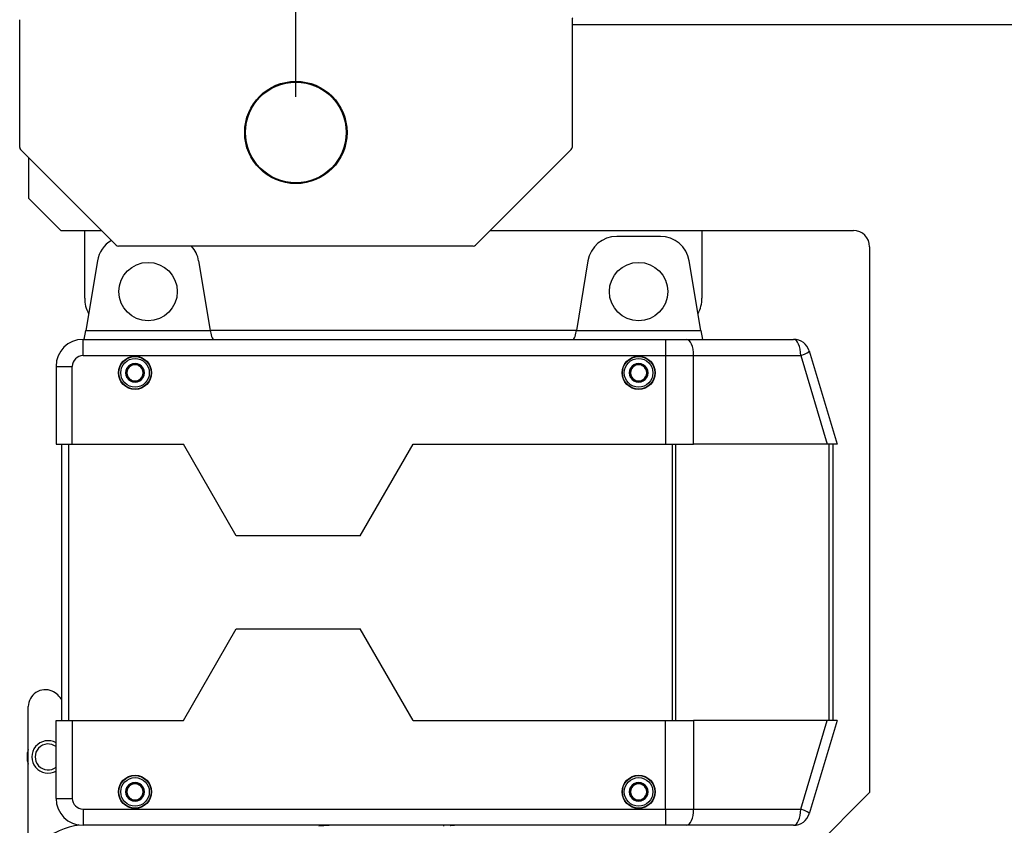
# Model space of a CAD drawing. Header units: millimetres. Extents: x 10704 to 12971, y -780 to 823.
# Tile 5 of 63: x 11115 to 11418, y 216 to 464. Entities that reach past the tile are written whole.
import ezdxf

# ---------------------------------------------------------------- set-up
doc = ezdxf.new("R2010")
doc.units = ezdxf.units.MM
doc.dimstyles.get("Standard").update_dxf_attribs({"dimtxt": 22, "dimasz": 11, "dimexe": 11, "dimexo": 11, "dimgap": 11, "dimtad": 0, "dimtih": 1, "dimtoh": 1, "dimdsep": 46, "dimtxsty": 'Standard', "dimcen": 0.09, "dimadec": 0, "dimazin": 0, "dimtfac": 1, "dimtofl": 0, "dimtmove": 0, "dimatfit": 3, "dimfxl": 1, "dimtolj": 1, "dimtzin": 0, "dimarcsym": 0})

# ---------------------------------------------------------------- blocks, each defined once
blk = doc.blocks.new('*D23')
at = {"color": 0, "lineweight": -2, "transparency": 16777216}
for p, q in [((11199.55, 440.18), (11199.55, 673.8)), ((11637.55, 438.07), (11637.55, 673.8)), ((11210.55, 662.8), (11378.22, 662.8)), ((11626.55, 662.8), (11458.88, 662.8))]:
    blk.add_line(p, q, dxfattribs=at)
at = {"color": 0, "lineweight": 18, "transparency": 16777216}
for points in [[(11210.55, 664.63), (11210.55, 660.96), (11199.55, 662.8)], [(11626.55, 664.63), (11626.55, 660.96), (11637.55, 662.8)]]:
    blk.add_solid(points, dxfattribs=at)
at = {"layer": 'Defpoints', "color": 0, "lineweight": 18, "transparency": 16777216}
for p in [(11637.55, 662.8), (11199.55, 429.18), (11637.55, 427.07)]:
    blk.add_point(p, dxfattribs=at)
at = {"color": 0, "lineweight": 18, "transparency": 16777216, "insert": (11418.55, 662.8), "char_height": 22, "attachment_point": 5}
blk.add_mtext('\\A1;438', dxfattribs=at)

msp = doc.modelspace()

# ---------------------------------------------------------------- linework, layer by layer
for p, q in [((11114.551, 424.589), (11114.551, 463.893)), ((11284.551, 463.893), (11284.551, 424.589)), ((11487.047, 462.275), (11284.554, 462.275)), ((11144.258, 394.468), (11114.844, 423.882)), ((11117.248, 421.479), (11117.248, 408.975)), ((11284.258, 423.882), (11254.844, 394.468)), ((11117.248, 408.975), (11127.248, 398.975)), ((11127.248, 398.975), (11139.751, 398.975)), ((11134.551, 378.175), (11134.551, 398.976)), ((11259.348, 398.975), (11371.151, 398.975)), ((11311.761, 397.175), (11298.342, 397.176)), ((11324.551, 398.976), (11324.551, 378.175)), ((11254.137, 394.175), (11144.965, 394.175)), ((11376.151, 393.975), (11376.151, 225.975)), ((11138.46, 389.655), (11134.88, 368.175)), ((11169.634, 389.655), (11173.215, 368.175)), ((11289.464, 389.655), (11285.884, 368.175)), ((11324.218, 368.175), (11320.638, 389.655)), ((11134.43, 365.475), (11134.88, 368.175)), ((11134.88, 368.175), (11173.215, 368.175)), ((11173.215, 368.175), (11173.352, 367.353)), ((11285.882, 368.175), (11173.215, 368.175)), ((11285.747, 367.353), (11285.884, 368.175)), ((11285.884, 368.175), (11324.218, 368.175)), ((11324.218, 368.175), (11324.668, 365.475)), ((11134.051, 360.475), (11134.051, 365.475)), ((11134.051, 365.475), (11313.328, 365.475)), ((11313.328, 365.475), (11319.805, 365.475)), ((11313.328, 365.475), (11313.328, 360.475)), ((11319.805, 365.475), (11352.772, 365.475)), ((11357.562, 361.911), (11366.175, 333.175)), ((11134.051, 360.475), (11313.328, 360.475)), ((11313.328, 360.475), (11313.328, 333.175)), ((11313.328, 360.475), (11321.964, 360.475)), ((11321.964, 360.475), (11354.931, 360.475)), ((11321.964, 333.175), (11321.964, 360.475)), ((11354.931, 360.475), (11363.114, 333.175)), ((11125.751, 357.175), (11125.751, 333.175)), ((11125.751, 357.175), (11130.751, 357.175)), ((11130.751, 333.175), (11130.751, 357.175)), ((11125.751, 333.175), (11130.751, 333.175)), ((11127.551, 248.175), (11127.551, 333.175)), ((11129.551, 333.175), (11129.551, 248.175)), ((11130.751, 333.175), (11164.923, 333.175)), ((11181.205, 304.975), (11164.923, 333.175)), ((11219.393, 304.975), (11235.674, 333.175)), ((11235.674, 333.175), (11313.328, 333.175)), ((11313.328, 333.175), (11321.964, 333.175)), ((11315.519, 248.175), (11315.519, 333.175)), ((11316.36, 333.175), (11316.36, 248.175)), ((11363.114, 333.175), (11321.964, 333.175)), ((11366.175, 333.175), (11363.114, 333.175)), ((11363.693, 248.175), (11363.693, 333.175)), ((11364.851, 333.175), (11364.851, 248.175)), ((11219.393, 304.975), (11181.205, 304.975)), ((11164.923, 248.175), (11181.205, 276.375)), ((11181.205, 276.375), (11219.393, 276.375)), ((11235.674, 248.175), (11219.393, 276.375)), ((11117.201, 212.598), (11117.201, 252.408)), ((11125.751, 248.175), (11130.751, 248.175)), ((11125.751, 224.175), (11125.751, 248.175)), ((11130.751, 248.175), (11164.923, 248.175)), ((11130.751, 248.175), (11130.751, 224.175)), ((11235.674, 248.175), (11313.328, 248.175)), ((11313.328, 248.175), (11321.964, 248.175)), ((11313.328, 220.875), (11313.328, 248.175)), ((11363.114, 248.175), (11321.964, 248.175)), ((11321.964, 248.175), (11321.964, 220.875)), ((11354.931, 220.875), (11363.114, 248.175)), ((11366.175, 248.175), (11357.562, 219.44)), ((11366.175, 248.175), (11363.114, 248.175)), ((11376.151, 225.975), (11345.651, 195.475)), ((11125.751, 224.175), (11130.751, 224.175)), ((11134.051, 220.875), (11134.051, 215.875)), ((11134.051, 220.875), (11313.328, 220.875)), ((11313.328, 220.875), (11313.328, 215.875)), ((11313.328, 220.875), (11321.964, 220.875)), ((11321.964, 220.875), (11354.931, 220.875)), ((11132.729, 215.905), (11132.596, 216.004)), ((11313.328, 215.875), (11134.051, 215.875)), ((11211.372, 215.875), (11206.605, 215.625)), ((11245.105, 215.64), (11245.092, 215.875)), ((11247.095, 215.875), (11247.102, 215.745)), ((11249.587, 215.875), (11247.102, 215.745)), ((11319.805, 215.875), (11313.328, 215.875)), ((11352.772, 215.875), (11319.805, 215.875))]:
    msp.add_line(p, q)
for centre, radius in [((11199.551, 429.175), 15.75), ((11199.551, 429.175), 15.5), ((11154.051, 380.175), 9), ((11305.055, 380.175), 9), ((11150.051, 355.175), 5.1), ((11150.051, 355.175), 5), ((11150.051, 355.175), 4.4), ((11305.051, 355.175), 5.1), ((11305.051, 355.175), 5), ((11305.051, 355.175), 4.4), ((11150.051, 226.175), 5.1), ((11150.051, 226.175), 5), ((11150.051, 226.175), 4.4), ((11305.051, 226.175), 5.1), ((11305.051, 226.175), 5), ((11305.051, 226.175), 4.4)]:
    msp.add_circle(centre, radius)
for centre, radius, start, end in [((11285.551, 463.893), 1, 142.31863, 180.00016), ((11115.551, 424.589), 1, 180, 225), ((11283.551, 424.589), 1, 315, 0), ((11298.342, 388.176), 9, 89.99889, 170.53768), ((11311.76, 388.175), 9, 9.46232, 89.99889), ((11371.151, 393.975), 5, 0, 90), ((11147.338, 388.175), 9, 120.37727, 170.53627), ((11144.965, 395.175), 1, 225, 270), ((11160.757, 388.175), 9, 9.46373, 41.81037), ((11254.137, 395.175), 1, 270, 315), ((11144.551, 378.175), 10, 180, 208.395), ((11314.551, 378.175), 10, 331.56422, 0), ((11178.284, 368.175), 5, 189.46373, 212.68394), ((11280.815, 368.175), 5, 327.31594, 350.53768), ((11134.051, 357.175), 8.3, 90, 180), ((11352.772, 360.475), 5, 16.68495, 90), ((11134.051, 357.175), 3.3, 90, 180), ((11150.051, 355.175), 2.887, 90, 150), ((11150.051, 355.175), 2.5, 60, 120), ((11150.051, 355.175), 2.887, 30, 90), ((11305.051, 355.175), 2.887, 90, 150), ((11305.051, 355.175), 2.5, 60, 120), ((11305.051, 355.175), 2.887, 30, 90), ((11150.051, 355.175), 2.887, 150, 210), ((11150.051, 355.175), 2.5, 120, 180), ((11150.051, 355.175), 2.5, 180, 240), ((11150.051, 355.175), 2.5, 0, 60), ((11150.051, 355.175), 2.5, 300, 0), ((11150.051, 355.175), 2.887, 330, 30), ((11305.051, 355.175), 2.887, 150, 210), ((11305.051, 355.175), 2.5, 120, 180), ((11305.051, 355.175), 2.5, 180, 240), ((11305.051, 355.175), 2.5, 0, 60), ((11305.051, 355.175), 2.5, 300, 0), ((11305.051, 355.175), 2.887, 330, 30), ((11150.051, 355.175), 2.887, 210, 270), ((11150.051, 355.175), 2.5, 240, 300), ((11150.051, 355.175), 2.887, 270, 330), ((11305.051, 355.175), 2.887, 210, 270), ((11305.051, 355.175), 2.5, 240, 300), ((11305.051, 355.175), 2.887, 270, 330), ((11122.401, 252.408), 5.2, 65.95792, 180), ((11121.851, 251.175), 6.55, 29.51514, 65.95792), ((11123.301, 236.925), 5, 60.66, 299.34), ((11123.301, 236.925), 4, 52.23374, 307.76625), ((11123.301, 236.925), 6.5, 159.795, 200.205), ((11150.051, 226.175), 2.887, 150, 210), ((11150.051, 226.175), 2.887, 90, 150), ((11150.051, 226.175), 2.5, 120, 180), ((11150.051, 226.175), 2.5, 60, 120), ((11150.051, 226.175), 2.887, 30, 90), ((11150.051, 226.175), 2.5, 0, 60), ((11150.051, 226.175), 2.887, 330, 30), ((11305.051, 226.175), 2.887, 150, 210), ((11305.051, 226.175), 2.887, 90, 150), ((11305.051, 226.175), 2.5, 120, 180), ((11305.051, 226.175), 2.5, 60, 120), ((11305.051, 226.175), 2.887, 30, 90), ((11305.051, 226.175), 2.5, 0, 60), ((11305.051, 226.175), 2.887, 330, 30), ((11150.051, 226.175), 2.5, 180, 240), ((11150.051, 226.175), 2.887, 210, 270), ((11150.051, 226.175), 2.887, 270, 330), ((11150.051, 226.175), 2.5, 300, 0), ((11305.051, 226.175), 2.5, 180, 240), ((11305.051, 226.175), 2.887, 210, 270), ((11305.051, 226.175), 2.887, 270, 330), ((11305.051, 226.175), 2.5, 300, 0), ((11134.051, 224.175), 8.3, 180, 270), ((11134.051, 224.175), 3.3, 180, 270), ((11150.051, 226.175), 2.5, 240, 300), ((11305.051, 226.175), 2.5, 240, 300), ((11352.772, 220.875), 5, 270, 343.31505), ((11135.131, 196.05), 20, 96.0455, 133.88251)]:
    msp.add_arc(centre, radius, start, end)
for centre, major_axis, ratio, start_param, end_param in [((11319.805, 360.475), (0, 5), 0.4317759, 4.712389, 6.2831853), ((11352.772, 360.475), (0, 5), 0.4317759, 4.712389, 6.2831853), ((11352.772, 360.475), (-4.789, -1.436), 0.1361583, 1.9971979, 3.1415927), ((11319.805, 220.875), (0, 5), 0.4317759, 3.1415927, 4.712389), ((11352.772, 220.875), (0, 5), 0.4317759, 3.1415927, 4.712389), ((11352.772, 220.875), (-4.789, 1.436), 0.1361583, 3.1415927, 4.2859874)]:
    msp.add_ellipse(centre, major_axis=major_axis, ratio=ratio, start_param=start_param, end_param=end_param)
for points, knots in [([(11147.551, 356.619), (11147.756, 356.737), (11147.962, 356.856), (11148.274, 357.036), (11148.379, 357.097), (11148.538, 357.188), (11148.591, 357.219), (11148.697, 357.28), (11148.75, 357.311), (11148.91, 357.403), (11149.016, 357.464), (11149.226, 357.585), (11149.33, 357.645), (11149.642, 357.825), (11149.847, 357.944), (11150.051, 358.062)], [0, 0, 0, 0, 0.25, 0.25, 0.375, 0.375, 0.4375, 0.4375, 0.5, 0.5, 0.625, 0.625, 0.75, 0.75, 1, 1, 1, 1]), ([(11150.051, 358.062), (11150.256, 357.944), (11150.462, 357.825), (11150.774, 357.644), (11150.879, 357.584), (11151.038, 357.492), (11151.091, 357.462), (11151.197, 357.4), (11151.25, 357.37), (11151.41, 357.277), (11151.516, 357.217), (11151.726, 357.095), (11151.83, 357.035), (11152.142, 356.855), (11152.347, 356.736), (11152.551, 356.619)], [0, 0, 0, 0, 0.25, 0.25, 0.375, 0.375, 0.4375, 0.4375, 0.5, 0.5, 0.625, 0.625, 0.75, 0.75, 1, 1, 1, 1]), ([(11302.551, 356.619), (11302.756, 356.737), (11302.962, 356.856), (11303.274, 357.036), (11303.379, 357.097), (11303.538, 357.188), (11303.591, 357.219), (11303.697, 357.28), (11303.75, 357.311), (11303.91, 357.403), (11304.016, 357.464), (11304.226, 357.585), (11304.33, 357.645), (11304.642, 357.825), (11304.847, 357.944), (11305.051, 358.062)], [0, 0, 0, 0, 0.25, 0.25, 0.375, 0.375, 0.4375, 0.4375, 0.5, 0.5, 0.625, 0.625, 0.75, 0.75, 1, 1, 1, 1]), ([(11305.051, 358.062), (11305.256, 357.944), (11305.462, 357.825), (11305.774, 357.644), (11305.879, 357.584), (11306.038, 357.492), (11306.091, 357.462), (11306.197, 357.4), (11306.25, 357.37), (11306.41, 357.277), (11306.516, 357.217), (11306.726, 357.095), (11306.83, 357.035), (11307.142, 356.855), (11307.347, 356.736), (11307.551, 356.619)], [0, 0, 0, 0, 0.25, 0.25, 0.375, 0.375, 0.4375, 0.4375, 0.5, 0.5, 0.625, 0.625, 0.75, 0.75, 1, 1, 1, 1]), ([(11147.551, 353.732), (11147.551, 353.849), (11147.551, 353.968), (11147.551, 354.207), (11147.551, 354.328), (11147.551, 354.569), (11147.551, 354.69), (11147.551, 354.932), (11147.551, 355.054), (11147.551, 355.298), (11147.551, 355.42), (11147.551, 355.573), (11147.551, 355.604), (11147.551, 355.665), (11147.551, 355.757), (11147.551, 355.848), (11147.551, 356.149), (11147.551, 356.385), (11147.551, 356.619)], [0, 0, 0, 0, 0.125, 0.125, 0.25, 0.25, 0.375, 0.375, 0.5, 0.5, 0.625, 0.625, 0.65625, 0.65625, 0.6875, 0.75, 0.75, 1, 1, 1, 1]), ([(11152.551, 353.732), (11152.551, 353.849), (11152.551, 353.968), (11152.551, 354.207), (11152.551, 354.328), (11152.551, 354.569), (11152.551, 354.69), (11152.551, 354.932), (11152.551, 355.054), (11152.551, 355.298), (11152.551, 355.42), (11152.551, 355.573), (11152.551, 355.604), (11152.551, 355.665), (11152.551, 355.757), (11152.551, 355.848), (11152.551, 356.149), (11152.551, 356.385), (11152.551, 356.619)], [0, 0, 0, 0, 0.125, 0.125, 0.25, 0.25, 0.375, 0.375, 0.5, 0.5, 0.625, 0.625, 0.65625, 0.65625, 0.6875, 0.75, 0.75, 1, 1, 1, 1]), ([(11302.551, 353.732), (11302.551, 353.849), (11302.551, 353.968), (11302.551, 354.207), (11302.551, 354.328), (11302.551, 354.569), (11302.551, 354.69), (11302.551, 354.932), (11302.551, 355.054), (11302.551, 355.298), (11302.551, 355.42), (11302.551, 355.573), (11302.551, 355.604), (11302.551, 355.665), (11302.551, 355.757), (11302.551, 355.848), (11302.551, 356.149), (11302.551, 356.385), (11302.551, 356.619)], [0, 0, 0, 0, 0.125, 0.125, 0.25, 0.25, 0.375, 0.375, 0.5, 0.5, 0.625, 0.625, 0.65625, 0.65625, 0.6875, 0.75, 0.75, 1, 1, 1, 1]), ([(11307.551, 353.732), (11307.551, 353.849), (11307.551, 353.968), (11307.551, 354.207), (11307.551, 354.328), (11307.551, 354.569), (11307.551, 354.69), (11307.551, 354.932), (11307.551, 355.054), (11307.551, 355.298), (11307.551, 355.42), (11307.551, 355.573), (11307.551, 355.604), (11307.551, 355.665), (11307.551, 355.757), (11307.551, 355.848), (11307.551, 356.149), (11307.551, 356.385), (11307.551, 356.619)], [0, 0, 0, 0, 0.125, 0.125, 0.25, 0.25, 0.375, 0.375, 0.5, 0.5, 0.625, 0.625, 0.65625, 0.65625, 0.6875, 0.75, 0.75, 1, 1, 1, 1]), ([(11150.051, 352.288), (11149.847, 352.406), (11149.641, 352.525), (11149.328, 352.706), (11149.223, 352.767), (11149.065, 352.858), (11149.012, 352.889), (11148.905, 352.95), (11148.852, 352.981), (11148.693, 353.073), (11148.587, 353.134), (11148.377, 353.255), (11148.273, 353.315), (11147.961, 353.495), (11147.755, 353.614), (11147.551, 353.732)], [0, 0, 0, 0, 0.25, 0.25, 0.375, 0.375, 0.4375, 0.4375, 0.5, 0.5, 0.625, 0.625, 0.75, 0.75, 1, 1, 1, 1]), ([(11152.551, 353.732), (11152.347, 353.614), (11152.141, 353.495), (11151.828, 353.314), (11151.723, 353.254), (11151.565, 353.162), (11151.512, 353.132), (11151.405, 353.07), (11151.352, 353.039), (11151.193, 352.947), (11151.087, 352.886), (11150.877, 352.765), (11150.773, 352.705), (11150.461, 352.525), (11150.255, 352.406), (11150.051, 352.288)], [0, 0, 0, 0, 0.25, 0.25, 0.375, 0.375, 0.4375, 0.4375, 0.5, 0.5, 0.625, 0.625, 0.75, 0.75, 1, 1, 1, 1]), ([(11305.051, 352.288), (11304.847, 352.406), (11304.641, 352.525), (11304.328, 352.706), (11304.223, 352.767), (11304.065, 352.858), (11304.012, 352.889), (11303.905, 352.95), (11303.852, 352.981), (11303.693, 353.073), (11303.587, 353.134), (11303.377, 353.255), (11303.273, 353.315), (11302.961, 353.495), (11302.755, 353.614), (11302.551, 353.732)], [0, 0, 0, 0, 0.25, 0.25, 0.375, 0.375, 0.4375, 0.4375, 0.5, 0.5, 0.625, 0.625, 0.75, 0.75, 1, 1, 1, 1]), ([(11307.551, 353.732), (11307.347, 353.614), (11307.141, 353.495), (11306.828, 353.314), (11306.723, 353.254), (11306.565, 353.162), (11306.512, 353.132), (11306.405, 353.07), (11306.352, 353.039), (11306.193, 352.947), (11306.087, 352.886), (11305.877, 352.765), (11305.773, 352.705), (11305.461, 352.525), (11305.255, 352.406), (11305.051, 352.288)], [0, 0, 0, 0, 0.25, 0.25, 0.375, 0.375, 0.4375, 0.4375, 0.5, 0.5, 0.625, 0.625, 0.75, 0.75, 1, 1, 1, 1]), ([(11147.551, 227.619), (11147.756, 227.737), (11147.962, 227.856), (11148.274, 228.036), (11148.379, 228.097), (11148.538, 228.188), (11148.591, 228.219), (11148.697, 228.28), (11148.75, 228.311), (11148.91, 228.403), (11149.016, 228.464), (11149.226, 228.585), (11149.33, 228.645), (11149.642, 228.825), (11149.847, 228.944), (11150.051, 229.062)], [0, 0, 0, 0, 0.25, 0.25, 0.375, 0.375, 0.4375, 0.4375, 0.5, 0.5, 0.625, 0.625, 0.75, 0.75, 1, 1, 1, 1]), ([(11147.551, 224.732), (11147.551, 224.849), (11147.551, 224.968), (11147.551, 225.207), (11147.551, 225.328), (11147.551, 225.569), (11147.551, 225.69), (11147.551, 225.932), (11147.551, 226.054), (11147.551, 226.298), (11147.551, 226.42), (11147.551, 226.573), (11147.551, 226.604), (11147.551, 226.665), (11147.551, 226.757), (11147.551, 226.848), (11147.551, 227.149), (11147.551, 227.385), (11147.551, 227.619)], [0, 0, 0, 0, 0.125, 0.125, 0.25, 0.25, 0.375, 0.375, 0.5, 0.5, 0.625, 0.625, 0.65625, 0.65625, 0.6875, 0.75, 0.75, 1, 1, 1, 1]), ([(11150.051, 229.062), (11150.256, 228.944), (11150.462, 228.825), (11150.774, 228.644), (11150.879, 228.584), (11151.038, 228.492), (11151.091, 228.462), (11151.197, 228.4), (11151.25, 228.37), (11151.41, 228.277), (11151.516, 228.217), (11151.726, 228.095), (11151.83, 228.035), (11152.142, 227.855), (11152.347, 227.736), (11152.551, 227.619)], [0, 0, 0, 0, 0.25, 0.25, 0.375, 0.375, 0.4375, 0.4375, 0.5, 0.5, 0.625, 0.625, 0.75, 0.75, 1, 1, 1, 1]), ([(11152.551, 224.732), (11152.551, 224.849), (11152.551, 224.968), (11152.551, 225.207), (11152.551, 225.328), (11152.551, 225.569), (11152.551, 225.69), (11152.551, 225.932), (11152.551, 226.054), (11152.551, 226.298), (11152.551, 226.42), (11152.551, 226.573), (11152.551, 226.604), (11152.551, 226.665), (11152.551, 226.757), (11152.551, 226.848), (11152.551, 227.149), (11152.551, 227.385), (11152.551, 227.619)], [0, 0, 0, 0, 0.125, 0.125, 0.25, 0.25, 0.375, 0.375, 0.5, 0.5, 0.625, 0.625, 0.65625, 0.65625, 0.6875, 0.75, 0.75, 1, 1, 1, 1]), ([(11302.551, 227.619), (11302.756, 227.737), (11302.962, 227.856), (11303.274, 228.036), (11303.379, 228.097), (11303.538, 228.188), (11303.591, 228.219), (11303.697, 228.28), (11303.75, 228.311), (11303.91, 228.403), (11304.016, 228.464), (11304.226, 228.585), (11304.33, 228.645), (11304.642, 228.825), (11304.847, 228.944), (11305.051, 229.062)], [0, 0, 0, 0, 0.25, 0.25, 0.375, 0.375, 0.4375, 0.4375, 0.5, 0.5, 0.625, 0.625, 0.75, 0.75, 1, 1, 1, 1]), ([(11302.551, 224.732), (11302.551, 224.849), (11302.551, 224.968), (11302.551, 225.207), (11302.551, 225.328), (11302.551, 225.569), (11302.551, 225.69), (11302.551, 225.932), (11302.551, 226.054), (11302.551, 226.298), (11302.551, 226.42), (11302.551, 226.573), (11302.551, 226.604), (11302.551, 226.665), (11302.551, 226.757), (11302.551, 226.848), (11302.551, 227.149), (11302.551, 227.385), (11302.551, 227.619)], [0, 0, 0, 0, 0.125, 0.125, 0.25, 0.25, 0.375, 0.375, 0.5, 0.5, 0.625, 0.625, 0.65625, 0.65625, 0.6875, 0.75, 0.75, 1, 1, 1, 1]), ([(11305.051, 229.062), (11305.256, 228.944), (11305.462, 228.825), (11305.774, 228.644), (11305.879, 228.584), (11306.038, 228.492), (11306.091, 228.462), (11306.197, 228.4), (11306.25, 228.37), (11306.41, 228.277), (11306.516, 228.217), (11306.726, 228.095), (11306.83, 228.035), (11307.142, 227.855), (11307.347, 227.736), (11307.551, 227.619)], [0, 0, 0, 0, 0.25, 0.25, 0.375, 0.375, 0.4375, 0.4375, 0.5, 0.5, 0.625, 0.625, 0.75, 0.75, 1, 1, 1, 1]), ([(11307.551, 224.732), (11307.551, 224.849), (11307.551, 224.968), (11307.551, 225.207), (11307.551, 225.328), (11307.551, 225.569), (11307.551, 225.69), (11307.551, 225.932), (11307.551, 226.054), (11307.551, 226.298), (11307.551, 226.42), (11307.551, 226.573), (11307.551, 226.604), (11307.551, 226.665), (11307.551, 226.757), (11307.551, 226.848), (11307.551, 227.149), (11307.551, 227.385), (11307.551, 227.619)], [0, 0, 0, 0, 0.125, 0.125, 0.25, 0.25, 0.375, 0.375, 0.5, 0.5, 0.625, 0.625, 0.65625, 0.65625, 0.6875, 0.75, 0.75, 1, 1, 1, 1]), ([(11150.051, 223.288), (11149.847, 223.406), (11149.641, 223.525), (11149.328, 223.706), (11149.223, 223.767), (11149.065, 223.858), (11149.012, 223.889), (11148.905, 223.95), (11148.852, 223.981), (11148.693, 224.073), (11148.587, 224.134), (11148.377, 224.255), (11148.273, 224.315), (11147.961, 224.495), (11147.755, 224.614), (11147.551, 224.732)], [0, 0, 0, 0, 0.25, 0.25, 0.375, 0.375, 0.4375, 0.4375, 0.5, 0.5, 0.625, 0.625, 0.75, 0.75, 1, 1, 1, 1]), ([(11152.551, 224.732), (11152.347, 224.614), (11152.141, 224.495), (11151.828, 224.314), (11151.723, 224.254), (11151.565, 224.162), (11151.512, 224.132), (11151.405, 224.07), (11151.352, 224.039), (11151.193, 223.947), (11151.087, 223.886), (11150.877, 223.765), (11150.773, 223.705), (11150.461, 223.525), (11150.255, 223.406), (11150.051, 223.288)], [0, 0, 0, 0, 0.25, 0.25, 0.375, 0.375, 0.4375, 0.4375, 0.5, 0.5, 0.625, 0.625, 0.75, 0.75, 1, 1, 1, 1]), ([(11305.051, 223.288), (11304.847, 223.406), (11304.641, 223.525), (11304.328, 223.706), (11304.223, 223.767), (11304.065, 223.858), (11304.012, 223.889), (11303.905, 223.95), (11303.852, 223.981), (11303.693, 224.073), (11303.587, 224.134), (11303.377, 224.255), (11303.273, 224.315), (11302.961, 224.495), (11302.755, 224.614), (11302.551, 224.732)], [0, 0, 0, 0, 0.25, 0.25, 0.375, 0.375, 0.4375, 0.4375, 0.5, 0.5, 0.625, 0.625, 0.75, 0.75, 1, 1, 1, 1]), ([(11307.551, 224.732), (11307.347, 224.614), (11307.141, 224.495), (11306.828, 224.314), (11306.723, 224.254), (11306.565, 224.162), (11306.512, 224.132), (11306.405, 224.07), (11306.352, 224.039), (11306.193, 223.947), (11306.087, 223.886), (11305.877, 223.765), (11305.773, 223.705), (11305.461, 223.525), (11305.255, 223.406), (11305.051, 223.288)], [0, 0, 0, 0, 0.25, 0.25, 0.375, 0.375, 0.4375, 0.4375, 0.5, 0.5, 0.625, 0.625, 0.75, 0.75, 1, 1, 1, 1])]:
    msp.add_open_spline(points, degree=3, knots=knots)

# ---------------------------------------------------------------- dimensions: what is measured, and where the dimension line sits
at = {"lineweight": 18}
dim = msp.add_linear_dim(base=(11637.551, 662.795), p1=(11199.551, 429.175), p2=(11637.551, 427.07), dimstyle='Standard', dxfattribs=at)
dim.commit()
dim.dimension.update_dxf_attribs({"geometry": '*D23', "text_midpoint": (11418.551, 662.795)})

doc.saveas('drawing.dxf')
